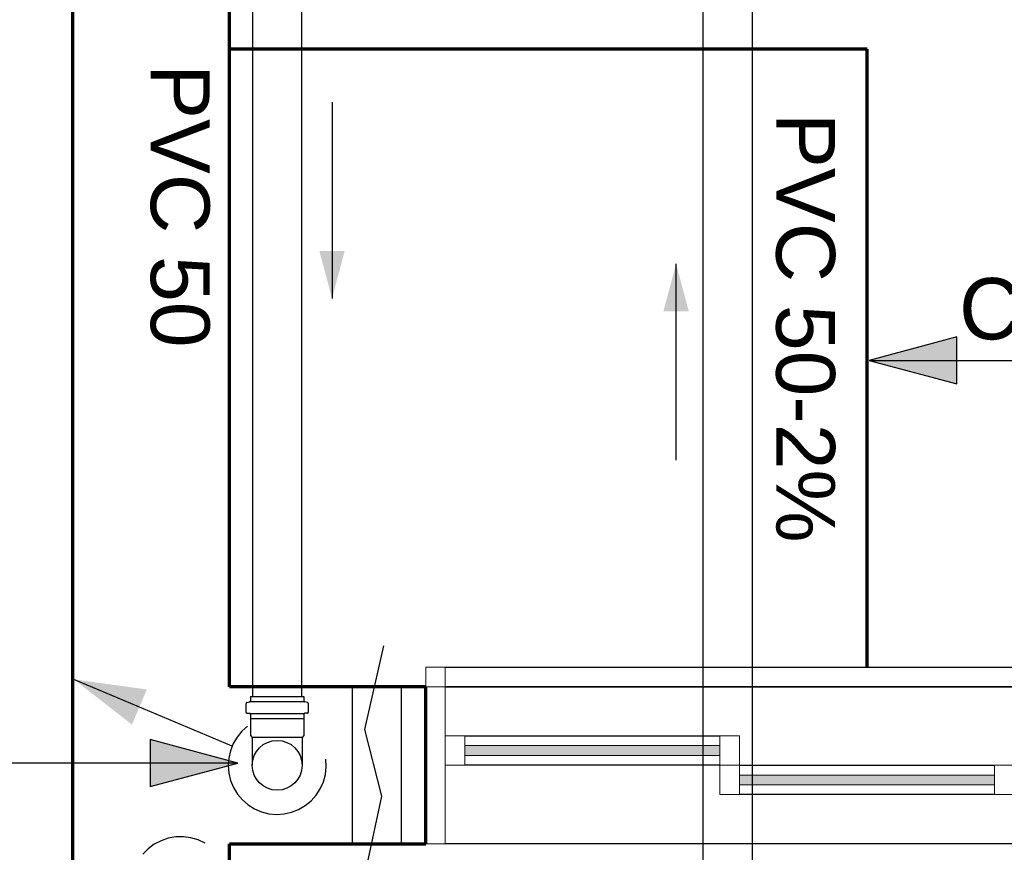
# Model space of a CAD drawing. Header units: millimetres. Extents: x -20654 to 2526, y -8238 to 977.
# Tile 13 of 219: x -10327.483 to -10326.479, y -4120.631 to -4119.782. Entities that reach past the tile are written whole.
import ezdxf

# ---------------------------------------------------------------- set-up
doc = ezdxf.new("R2010")
doc.units = ezdxf.units.MM
for name, color, linetype in [('01 CONTORNO_dwg', 252, 'Continuous'), ('A-FLOR-LEVL', 51, 'Continuous'), ('CV-Condutos', 1, 'Continuous'), ('CV-Indicação coluna', 7, 'Continuous'), ('G-ANNO-TEXT', 7, 'Continuous'), ('G-IMPT', 8, 'Continuous'), ('P-PIPE-IDEN', 7, 'Continuous'), ('Simbolos', 7, 'Continuous'), ('SIMBOLOS INT', 1, 'Continuous'), ('TQ-Condutos', 3, 'Continuous')]:
    doc.layers.add(name, color=color, linetype=linetype)
doc.styles.add('Arial', font='arial.ttf', dxfattribs={"height": 100})
doc.styles.add('Arial_5', font='arial.ttf', dxfattribs={"height": 0.0825})

# ---------------------------------------------------------------- blocks, each defined once
blk = doc.blocks.new('JANELAS')
at = {"layer": 'G-IMPT', "true_color": 0x939598}
for points in [[(-16277.2, -2335.1), (-16277.2, -2325.1), (-16537.2, -2325.1), (-16537.2, -2335.1)], [(-16127.2, -2365.1), (-15997.2, -2365.1), (-15997.2, -2355.1), (-16257.2, -2355.1), (-16257.2, -2365.1), (-16135.3, -2365.1)]]:
    blk.add_hatch(color=252, dxfattribs=at).paths.add_polyline_path(points, flags=0)
at = {"layer": 'G-IMPT', "color": 252, "lineweight": 20, "true_color": 0x939598}
for p, q in [((-16557.2, -2245.1), (-16577.2, -2245.1)), ((-16577.2, -2245.1), (-16577.2, -2265.1)), ((-16557.2, -2265.1), (-16557.2, -2245.1)), ((-16577.2, -2265.1), (-16557.2, -2265.1)), ((-16557.2, -2265.1), (-16577.2, -2265.1)), ((-16557.2, -2425.1), (-16557.2, -2265.1)), ((-16537.2, -2315.1), (-16557.2, -2315.1)), ((-16557.2, -2315.1), (-16557.2, -2345.1)), ((-16537.2, -2345.1), (-16537.2, -2315.1)), ((-16257.2, -2315.1), (-16277.2, -2315.1)), ((-16277.2, -2315.1), (-16277.2, -2345.1)), ((-16257.2, -2345.1), (-16257.2, -2315.1)), ((-16277.2, -2325.1), (-16537.2, -2325.1)), ((-16537.2, -2325.1), (-16537.2, -2335.1)), ((-16277.2, -2335.1), (-16277.2, -2325.1)), ((-16537.2, -2335.1), (-16277.2, -2335.1)), ((-16557.2, -2345.1), (-16537.2, -2345.1)), ((-16257.2, -2345.1), (-16277.2, -2345.1)), ((-16277.2, -2345.1), (-16277.2, -2375.1)), ((-16277.2, -2345.1), (-16257.2, -2345.1)), ((-16257.2, -2375.1), (-16257.2, -2345.1)), ((-15977.2, -2345.1), (-15997.2, -2345.1)), ((-15997.2, -2345.1), (-15997.2, -2375.1)), ((-15997.2, -2355.1), (-16257.2, -2355.1)), ((-16257.2, -2355.1), (-16257.2, -2365.1)), ((-15997.2, -2365.1), (-15997.2, -2355.1)), ((-16257.2, -2365.1), (-15997.2, -2365.1)), ((-16277.2, -2375.1), (-16257.2, -2375.1)), ((-15997.2, -2375.1), (-15977.2, -2375.1)), ((-16577.2, -2425.1), (-16557.2, -2425.1))]:
    blk.add_line(p, q, dxfattribs=at)
at = {"layer": 'G-IMPT', "color": 252, "true_color": 0x939598}
for p, q in [((-16557.2, -2245.1), (-15397.2, -2245.1)), ((-15397.2, -2265.1), (-16557.2, -2265.1)), ((-16557.2, -2265.1), (-15397.2, -2265.1)), ((-16537.2, -2315.1), (-16277.2, -2315.1)), ((-16277.2, -2345.1), (-16537.2, -2345.1)), ((-16257.2, -2345.1), (-15997.2, -2345.1)), ((-15997.2, -2375.1), (-16257.2, -2375.1)), ((-15397.2, -2425.1), (-16557.2, -2425.1))]:
    blk.add_line(p, q, dxfattribs=at)
blk = doc.blocks.new('terreo')
at = {"layer": '01 CONTORNO_dwg', "lineweight": 70}
for p, q in [((-16937.2, -105.1), (-16937.2, -8945.1)), ((-16777.2, -2265.1), (-16777.2, -265.1)), ((-16127.2, -1615.1), (-16777.2, -1615.1)), ((-16127.2, -2245.1), (-16127.2, -1615.1)), ((-16577.2, -2265.1), (-16777.2, -2265.1)), ((-16577.2, -2425.1), (-16577.2, -2265.1)), ((-16777.2, -5225.1), (-16777.2, -2425.1)), ((-16777.2, -2425.1), (-16577.2, -2425.1))]:
    blk.add_line(p, q, dxfattribs=at)
at = {"layer": '01 CONTORNO_dwg'}
blk.add_blockref('JANELAS', (0, 0), dxfattribs=at)

msp = doc.modelspace()

# ---------------------------------------------------------------- hatches: boundary and pattern name
at = {"layer": 'CV-Condutos', "linetype": 'Continuous'}
msp.add_hatch(color=256, dxfattribs=at).paths.add_polyline_path([(-10327.4276, -4120.4543), (-10327.3684, -4120.5004), (-10327.3533, -4120.4646)])
at = {"layer": 'CV-Indicação coluna'}
for points in [[(-10326.6168, -4120.1292), (-10326.5274, -4120.1532), (-10326.5274, -4120.1053)], [(-10327.2606, -4120.5396), (-10327.35, -4120.5157), (-10327.35, -4120.5636)]]:
    msp.add_hatch(color=256, dxfattribs=at).paths.add_polyline_path(points)
at = {"layer": 'P-PIPE-IDEN'}
for points in [[(-10327.1644, -4120.066), (-10327.1515, -4120.0177), (-10327.1773, -4120.0177)], [(-10326.8136, -4120.0308), (-10326.8265, -4120.0791), (-10326.8006, -4120.0791)]]:
    msp.add_hatch(color=256, dxfattribs=at).paths.add_polyline_path(points)

# ---------------------------------------------------------------- linework, layer by layer
msp.add_line((-10326.6168, -4120.1292), (-10325.7647, -4120.1292))
at = {"layer": 'A-FLOR-LEVL'}
msp.add_lwpolyline([(-10327.1304, -4120.651), (-10327.1136, -4120.5732), (-10327.1311, -4120.5054), (-10327.1116, -4120.4201)], dxfattribs=at)
at = {"layer": 'CV-Condutos'}
for p, q in [((-10327.2454, -4119.111), (-10327.2454, -4120.4719)), ((-10327.1954, -4119.111), (-10327.1954, -4120.4719)), ((-10327.144, -4120.4619), (-10327.144, -4120.6219)), ((-10327.094, -4120.4619), (-10327.094, -4120.6219))]:
    msp.add_line(p, q, dxfattribs=at)
for points in [[(-10327.2664, -4120.5224), (-10327.4276, -4120.4543)], [(-10327.2505, -4120.502), (-10327.2563, -4120.5071), (-10327.2613, -4120.5131), (-10327.2652, -4120.5198), (-10327.2681, -4120.527), (-10327.2698, -4120.5345), (-10327.2704, -4120.5422), (-10327.2697, -4120.55), (-10327.2679, -4120.5575), (-10327.2649, -4120.5646), (-10327.2608, -4120.5713), (-10327.2558, -4120.5772), (-10327.2499, -4120.5822), (-10327.2433, -4120.5863), (-10327.2362, -4120.5893), (-10327.2287, -4120.5912), (-10327.221, -4120.5919), (-10327.2132, -4120.5914), (-10327.2057, -4120.5897), (-10327.1985, -4120.5868), (-10327.1918, -4120.5829), (-10327.1858, -4120.578), (-10327.1806, -4120.5722), (-10327.1764, -4120.5657), (-10327.1732, -4120.5586), (-10327.1712, -4120.5511), (-10327.1704, -4120.5434), (-10327.1707, -4120.5357)], [(-10327.2939, -4120.6213), (-10327.3009, -4120.6179), (-10327.3083, -4120.6157), (-10327.316, -4120.6147), (-10327.3238, -4120.6148), (-10327.3314, -4120.6162), (-10327.3387, -4120.6187), (-10327.3456, -4120.6223), (-10327.3518, -4120.6269), (-10327.3572, -4120.6325)]]:
    msp.add_lwpolyline(points, dxfattribs=at)
at = {"layer": 'CV-Indicação coluna'}
for p, q in [((-10326.5274, -4120.1053), (-10326.6168, -4120.1292)), ((-10326.5274, -4120.1532), (-10326.5274, -4120.1053)), ((-10326.6168, -4120.1292), (-10326.5274, -4120.1532)), ((-10327.2606, -4120.5396), (-10327.35, -4120.5157)), ((-10327.35, -4120.5157), (-10327.35, -4120.5636)), ((-10327.2606, -4120.5396), (-10327.8775, -4120.5396)), ((-10327.35, -4120.5636), (-10327.2606, -4120.5396))]:
    msp.add_line(p, q, dxfattribs=at)
at = {"layer": 'P-PIPE-IDEN'}
for points in [[(-10327.1644, -4119.866), (-10327.1644, -4120.066)], [(-10326.8136, -4120.2308), (-10326.8136, -4120.0308)]]:
    msp.add_lwpolyline(points, dxfattribs=at)
at = {"layer": 'Simbolos'}
for p, q in [((-10327.2477, -4120.4719), (-10327.193, -4120.4719)), ((-10327.2477, -4120.4719), (-10327.2477, -4120.4762)), ((-10327.193, -4120.4719), (-10327.193, -4120.4762)), ((-10327.2522, -4120.479), (-10327.2522, -4120.4877)), ((-10327.2514, -4120.478), (-10327.2484, -4120.4772)), ((-10327.1893, -4120.478), (-10327.1923, -4120.4772)), ((-10327.1886, -4120.479), (-10327.1886, -4120.4877)), ((-10327.2512, -4120.4887), (-10327.2486, -4120.4889)), ((-10327.2477, -4120.4899), (-10327.2477, -4120.4946)), ((-10327.2477, -4120.4946), (-10327.2475, -4120.4948)), ((-10327.2475, -4120.4948), (-10327.2475, -4120.5116)), ((-10327.193, -4120.4946), (-10327.1932, -4120.4948)), ((-10327.1932, -4120.4948), (-10327.1932, -4120.5116)), ((-10327.193, -4120.4899), (-10327.193, -4120.4946)), ((-10327.1895, -4120.4887), (-10327.1921, -4120.4889)), ((-10327.2475, -4120.5116), (-10327.2457, -4120.5134)), ((-10327.2457, -4120.5134), (-10327.2457, -4120.5419)), ((-10327.1932, -4120.5116), (-10327.195, -4120.5134)), ((-10327.195, -4120.5134), (-10327.195, -4120.5419))]:
    msp.add_line(p, q, dxfattribs=at)
for points in [[(-10327.2514, -4120.478), (-10327.2516, -4120.478), (-10327.2517, -4120.4781), (-10327.2518, -4120.4782), (-10327.2519, -4120.4783), (-10327.252, -4120.4784), (-10327.2521, -4120.4785), (-10327.2521, -4120.4787), (-10327.2521, -4120.4788), (-10327.2522, -4120.479)], [(-10327.2484, -4120.4772), (-10327.2483, -4120.4771), (-10327.2482, -4120.4771), (-10327.2481, -4120.477), (-10327.248, -4120.4769), (-10327.2479, -4120.4768), (-10327.2478, -4120.4766), (-10327.2477, -4120.4765), (-10327.2477, -4120.4764), (-10327.2477, -4120.4762)], [(-10327.193, -4120.4762), (-10327.193, -4120.4764), (-10327.193, -4120.4765), (-10327.1929, -4120.4766), (-10327.1928, -4120.4768), (-10327.1928, -4120.4769), (-10327.1926, -4120.477), (-10327.1925, -4120.4771), (-10327.1924, -4120.4771), (-10327.1923, -4120.4772)], [(-10327.1886, -4120.479), (-10327.1886, -4120.4788), (-10327.1886, -4120.4787), (-10327.1887, -4120.4785), (-10327.1887, -4120.4784), (-10327.1888, -4120.4783), (-10327.1889, -4120.4782), (-10327.189, -4120.4781), (-10327.1892, -4120.478), (-10327.1893, -4120.478)], [(-10327.2522, -4120.4877), (-10327.2521, -4120.4879), (-10327.2521, -4120.488), (-10327.252, -4120.4882), (-10327.2519, -4120.4883), (-10327.2518, -4120.4884), (-10327.2517, -4120.4886), (-10327.2516, -4120.4886), (-10327.2514, -4120.4887), (-10327.2512, -4120.4887)], [(-10327.2477, -4120.4899), (-10327.2477, -4120.4898), (-10327.2478, -4120.4896), (-10327.2478, -4120.4895), (-10327.2479, -4120.4893), (-10327.248, -4120.4892), (-10327.2482, -4120.4891), (-10327.2483, -4120.489), (-10327.2485, -4120.489), (-10327.2486, -4120.4889)], [(-10327.1921, -4120.4889), (-10327.1923, -4120.489), (-10327.1924, -4120.489), (-10327.1926, -4120.4891), (-10327.1927, -4120.4892), (-10327.1928, -4120.4893), (-10327.1929, -4120.4895), (-10327.193, -4120.4896), (-10327.193, -4120.4898), (-10327.193, -4120.4899)], [(-10327.1895, -4120.4887), (-10327.1893, -4120.4887), (-10327.1892, -4120.4886), (-10327.189, -4120.4886), (-10327.1889, -4120.4884), (-10327.1888, -4120.4883), (-10327.1887, -4120.4882), (-10327.1886, -4120.488), (-10327.1886, -4120.4879), (-10327.1886, -4120.4877)]]:
    msp.add_lwpolyline(points, dxfattribs=at)
msp.add_circle((-10327.2204, -4120.5419), 0.0254, dxfattribs=at)
at = {"layer": 'SIMBOLOS INT'}
for p, q in [((-10327.2477, -4120.477), (-10327.193, -4120.477)), ((-10327.2477, -4120.489), (-10327.193, -4120.489)), ((-10327.193, -4120.4946), (-10327.2477, -4120.4946)), ((-10327.195, -4120.5134), (-10327.2457, -4120.5134))]:
    msp.add_line(p, q, dxfattribs=at)
at = {"layer": 'TQ-Condutos'}
for p, q in [((-10326.7858, -4121.0882), (-10326.7858, -4118.252)), ((-10326.7358, -4121.0882), (-10326.7358, -4118.252))]:
    msp.add_line(p, q, dxfattribs=at)

# ---------------------------------------------------------------- block references
at = {"layer": '01 CONTORNO_dwg', "xscale": 0.001, "yscale": 0.001, "zscale": 0.001}
msp.add_blockref('terreo', (-10310.4917, -4118.1967), dxfattribs=at)

# ---------------------------------------------------------------- texts
at = {"layer": 'G-ANNO-TEXT', "insert": (-10326.5251, -4120.0452), "char_height": 0.0625, "width": 0.921941, "attachment_point": 1, "style": 'Arial'}
msp.add_mtext('CENTRAL DE GÁS', dxfattribs=at)
at = {"layer": 'P-PIPE-IDEN', "char_height": 0.06, "width": 0.491911, "attachment_point": 1, "rotation": 270, "style": 'Arial_5'}
for s, insert in [('PVC 50', (-10327.2892, -4119.8272)), ('PVC 50-2%', (-10326.6515, -4119.877))]:
    msp.add_mtext(s, dxfattribs=dict(at, insert=insert))

doc.saveas('drawing.dxf')
